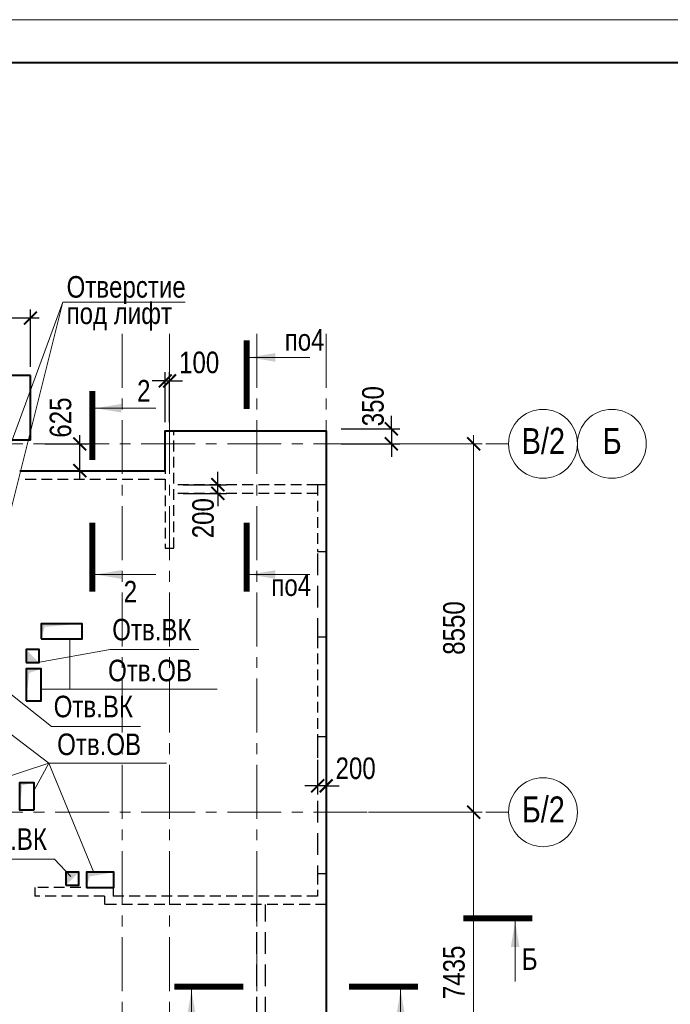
# Model space of a CAD drawing. Header units: inches. Extents: x -8638239 to -8523853, y 3840912 to 4564380.
# Tile 43 of 106: x -8564242 to -8549128, y 4109934 to 4132784. Entities that reach past the tile are written whole.
import ezdxf
from ezdxf.enums import TextEntityAlignment as Align

# ---------------------------------------------------------------- set-up
doc = ezdxf.new("R2010")
doc.units = ezdxf.units.IN
doc.header["$LTSCALE"] = 1000
doc.header["$MEASUREMENT"] = 0
doc.linetypes.add('CENTER', pattern=[2, 1.25, -0.25, 0.25, -0.25])
doc.linetypes.add('HIDDEN', pattern=[0.375, 0.25, -0.125])
for name, color, linetype, lineweight in [('СК-040-С(тены)', 12, 'HIDDEN', 25), ('СК-043-С-ПИЛОНЫ', 5, 'HIDDEN', 25), ('СК-050-П(литы перекрытия)', 3, 'Continuous', 40), ('СК-051-1-П-ОТВЕРСТИЯ ОВ ДУ', 5, 'Continuous', 40), ('СК-051-2-П-ОТВЕРСТИЯ ВК', 1, 'Continuous', 40), ('СК-052-П-БАЛКИ', 1, 'HIDDEN', 30), ('СК-100-О(си)', 7, 'CENTER', 15), ('СК-100-О(си)_имя', 7, 'CENTER', 15), ('СК-110-О-РАЗМЕРЫ', 7, 'Continuous', 15), ('СК-200-Р(амка)', 7, 'Continuous', 40), ('СК-210-Р-РАМКА ЛИНИИ ТОНКИЕ', 7, 'Continuous', 15), ('СК-300-Р(азмеры)', 7, 'Continuous', 20), ('СК-400-Т(екст)', 7, 'Continuous', 20), ('СК-451-1-Т-ОТВ ОВ ДУ', 5, 'Continuous', 20), ('СК-451-2-Т-ОТВ ВК', 1, 'Continuous', 20), ('СК-500-С(ечения)', 5, 'Continuous', 40)]:
    doc.layers.add(name, color=color, linetype=linetype, lineweight=lineweight)
doc.styles.add('ARIAL_annotative', font='arial.ttf', dxfattribs={"width": 0.8, "height": 2.5})
doc.styles.add('RUSS', font='arial.ttf', dxfattribs={"width": 0.8})
doc.dimstyles.new('100-200', dxfattribs={"dimscale": 0, "dimtxt": 500, "dimasz": 300, "dimexe": 200, "dimexo": 200, "dimgap": 200, "dimtad": 1, "dimdec": 0, "dimzin": 0, "dimdsep": 46, "dimtxsty": 'RUSS', "dimblk": 'ARCHTICK', "dimcen": 0.096, "dimdle": 200, "dimclrd": 7, "dimclre": 7, "dimclrt": 256, "dimadec": 0, "dimazin": 0, "dimtfac": 1, "dimtdec": 0, "dimtmove": 2, "dimatfit": 3, "dimldrblk": 'OBLIQUE', "dimfxl": 1, "dimtolj": 1, "dimtzin": 0, "dimarcsym": 0})

# ---------------------------------------------------------------- blocks, each defined once
blk = doc.blocks.new('_ArchTick')
at = {"color": 0, "linetype": 'ByBlock', "const_width": 0.15}
blk.add_lwpolyline([(-0.5, -0.5), (0.5, 0.5)], dxfattribs=at)
blk = doc.blocks.new('*D337')
at = {"layer": 'Defpoints', "color": 0, "transparency": 16777216}
for p in [(2391, 7435), (5035, 7435), (2391, 0)]:
    blk.add_point(p, dxfattribs=at)
at = {"layer": 'СК-300-Р(азмеры)', "color": 7, "lineweight": -2, "transparency": 16777216}
for p, q in [((5035, -200), (5035, 7635)), ((2591, 7435), (5235, 7435)), ((2591, 0), (5235, 0))]:
    blk.add_line(p, q, dxfattribs=at)
at = {"layer": 'СК-300-Р(азмеры)', "color": 7, "lineweight": -2, "transparency": 16777216, "xscale": 300, "yscale": 300, "zscale": 300}
for p, rotation in [((5035, 7435), 90), ((5035, 0), 270)]:
    blk.add_blockref('_ArchTick', p, dxfattribs=dict(at, rotation=rotation))
at = {"layer": 'СК-300-Р(азмеры)', "transparency": 16777216, "insert": (4580, 3718), "char_height": 500, "attachment_point": 5, "rotation": 90, "style": 'RUSS'}
blk.add_mtext('\\A1;7435', dxfattribs=at)
blk = doc.blocks.new('_Oblique')
at = {"color": 0, "linetype": 'ByBlock', "lineweight": -2}
blk.add_line((-0.5, -0.5), (0.5, 0.5), dxfattribs=at)
blk = doc.blocks.new('*D338')
at = {"layer": 'Defpoints', "color": 0, "transparency": 16777216}
for p in [(2391, 15985), (2391, 7435), (5035, 7435)]:
    blk.add_point(p, dxfattribs=at)
at = {"layer": 'СК-300-Р(азмеры)', "color": 7, "lineweight": -2, "transparency": 16777216}
for p, q in [((5035, 16185), (5035, 7235)), ((2591, 15985), (5235, 15985)), ((2591, 7435), (5235, 7435))]:
    blk.add_line(p, q, dxfattribs=at)
at = {"layer": 'СК-300-Р(азмеры)', "color": 7, "lineweight": -2, "transparency": 16777216, "xscale": 300, "yscale": 300, "zscale": 300}
for p, rotation in [((5035, 15985), 90), ((5035, 7435), 270)]:
    blk.add_blockref('_ArchTick', p, dxfattribs=dict(at, rotation=rotation))
at = {"layer": 'СК-300-Р(азмеры)', "transparency": 16777216, "insert": (4580, 11710), "char_height": 500, "attachment_point": 5, "rotation": 90, "style": 'RUSS'}
blk.add_mtext('\\A1;8550', dxfattribs=at)
blk = doc.blocks.new('Сечение')
at = {"layer": 'СК-500-С(ечения)', "linetype": 'Continuous', "lineweight": 15, "ltscale": 100}
blk.add_line((-200, -35), (-200, -735), dxfattribs=at)
at = {"layer": 'СК-500-С(ечения)', "linetype": 'Continuous', "ltscale": 100, "const_width": 70}
blk.add_lwpolyline([(-400, 0), (400, 0)], dxfattribs=at)
at = {"layer": 'СК-500-С(ечения)', "linetype": 'Continuous', "ltscale": 100}
blk.add_solid([(-200, -35), (-250, -335), (-150, -335)], dxfattribs=at)
blk = doc.blocks.new('*U563')
at = {"layer": 'СК-400-Т(екст)', "ltscale": 100, "yscale": 0.01, "zscale": 0.01, "rotation": 89.99999999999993}
for p, xscale in [((0, -4), -0.01), ((0, -19.29), 0.01)]:
    blk.add_blockref('Сечение', p, dxfattribs=dict(at, xscale=xscale))
at = {"layer": 'СК-500-С(ечения)', "color": 0, "ltscale": 100, "style": 'ARIAL_annotative', "width": 0.8}
blk.add_attdef('НОМЕР_СЕЧЕНИЯ_1_1(НОМЕР_ЛИСТА)', text='', height=2.5, rotation=180, dxfattribs=at).set_placement((6.74, -1.23), align=Align.RIGHT)
blk.add_attdef('НОМЕР_СЕЧЕНИЯ_2_1(НОМЕР_ЛИСТА)', text='', height=2.5, rotation=180, dxfattribs=at).set_placement((6.74, -21.32), align=Align.BOTTOM_LEFT)
blk = doc.blocks.new('A$Cc2edbf5f_19эт')
at = {"layer": 'СК-040-С(тены)'}
for p, q in [((41790, 16286), (41790, 13560)), ((41990, 16286), (41790, 16286)), ((41990, 13560), (41990, 16286)), ((41790, 13560), (41990, 13560)), ((45331, 6011), (45331, 5490)), ((45331, 6011), (45531, 6011)), ((45531, 6011), (45531, 5290)), ((40580, 5690), (38760, 5690)), ((38760, 5690), (38760, 5490)), ((40380, 5490), (38760, 5490)), ((40380, 5490), (40380, 5290)), ((40580, 5690), (40580, 5490)), ((45331, 5490), (40580, 5490)), ((45531, 5290), (40380, 5290))]:
    blk.add_line(p, q, dxfattribs=at)
at = {"layer": 'СК-043-С-ПИЛОНЫ'}
blk.add_lwpolyline([(45331, 15036), (45331, 13486), (45531, 13486), (45531, 15036), (45331, 15036)], dxfattribs=at)
blk.add_lwpolyline([(45330, 11496), (45330, 9196), (45530, 9196), (45531, 11496)], close=True, dxfattribs=at)
blk = doc.blocks.new('*U134')
at = {"layer": 'СК-400-Т(екст)', "ltscale": 100, "yscale": 0.01, "zscale": 0.01}
for p, xscale, rotation in [((0, -4), -0.01, 90.00006149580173), ((0, -24.29), 0.01, 90.0000614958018)]:
    blk.add_blockref('Сечение', p, dxfattribs=dict(at, xscale=xscale, rotation=rotation))
at = {"layer": 'СК-500-С(ечения)', "color": 0, "ltscale": 100, "style": 'ARIAL_annotative', "text_generation_flag": 2, "width": 0.8}
blk.add_attdef('НОМЕР_СЕЧЕНИЯ_1_1(НОМЕР_ЛИСТА)', text='', height=2.5, rotation=90.0001, dxfattribs=at).set_placement((6.74, -1.23), align=Align.RIGHT)
blk.add_attdef('НОМЕР_СЕЧЕНИЯ_2_1(НОМЕР_ЛИСТА)', text='', height=2.5, rotation=90.0001, dxfattribs=at).set_placement((7.48, -27.07), align=Align.BOTTOM_LEFT)
blk = doc.blocks.new('*U78')
at = {"layer": 'СК-400-Т(екст)', "ltscale": 100, "yscale": 0.01, "zscale": 0.01, "rotation": 89.99999999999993}
for p, xscale in [((0, -4), -0.01), ((0, -25.19), 0.01)]:
    blk.add_blockref('Сечение', p, dxfattribs=dict(at, xscale=xscale))
at = {"layer": 'СК-500-С(ечения)', "color": 0, "ltscale": 100, "style": 'ARIAL_annotative', "width": 0.8}
blk.add_attdef('НОМЕР_СЕЧЕНИЯ_1_1(НОМЕР_ЛИСТА)', text='', height=2.5, rotation=180, dxfattribs=at).set_placement((6.74, -1.23), align=Align.RIGHT)
blk.add_attdef('НОМЕР_СЕЧЕНИЯ_2_1(НОМЕР_ЛИСТА)', text='', height=2.5, rotation=180, dxfattribs=at).set_placement((6.74, -27.23), align=Align.BOTTOM_LEFT)
blk = doc.blocks.new('*D118')
at = {"layer": 'Defpoints', "color": 0, "transparency": 16777216}
for p in [(-8560642, 4121992), (-8559640, 4121992), (-8560642, 4121792)]:
    blk.add_point(p, dxfattribs=at)
at = {"layer": 'СК-110-О-РАЗМЕРЫ', "color": 7, "lineweight": -2, "transparency": 16777216}
for p, q in [((-8559640, 4121992), (-8559640, 4122292)), ((-8560442, 4121992), (-8559440, 4121992)), ((-8559640, 4121792), (-8559640, 4121992)), ((-8560442, 4121792), (-8559440, 4121792)), ((-8559640, 4121792), (-8559640, 4121492))]:
    blk.add_line(p, q, dxfattribs=at)
at = {"layer": 'СК-110-О-РАЗМЕРЫ', "color": 7, "lineweight": -2, "transparency": 16777216, "xscale": 300, "yscale": 300, "zscale": 300}
for p, rotation in [((-8559640, 4121992), 270), ((-8559640, 4121792), 90)]:
    blk.add_blockref('_ArchTick', p, dxfattribs=dict(at, rotation=rotation))
at = {"layer": 'СК-110-О-РАЗМЕРЫ', "transparency": 16777216, "insert": (-8559979, 4121215), "char_height": 500, "attachment_point": 5, "rotation": 90, "style": 'RUSS'}
blk.add_mtext('\\A1;200', dxfattribs=at)
blk = doc.blocks.new('*U158')
at = {"layer": 'СК-400-Т(екст)', "ltscale": 100, "xscale": -0.01, "yscale": 0.01, "zscale": 0.01, "rotation": 89.99999999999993}
blk.add_blockref('Сечение', (0, -4), dxfattribs=at)
at = {"layer": 'СК-500-С(ечения)', "color": 0, "ltscale": 100, "style": 'ARIAL_annotative', "text_generation_flag": 2, "width": 0.8}
blk.add_attdef('НОМЕР_СЕЧЕНИЯ_1_1(НОМЕР_ЛИСТА)', text='', height=2.5, rotation=90, dxfattribs=at).set_placement((6.74, -1.23), align=Align.RIGHT)
blk.add_attdef('НОМЕР_СЕЧЕНИЯ_2_1(НОМЕР_ЛИСТА)', text='', height=2.5, rotation=90, dxfattribs=at).set_placement((7.48, -262.62), align=Align.BOTTOM_LEFT)
blk = doc.blocks.new('*D164')
at = {"layer": 'Defpoints', "color": 0, "transparency": 16777216}
for p in [(-8557322, 4115804), (-8557122, 4115804), (-8557322, 4115004)]:
    blk.add_point(p, dxfattribs=at)
at = {"layer": 'СК-110-О-РАЗМЕРЫ', "color": 7, "lineweight": -2, "transparency": 16777216}
for p, q in [((-8557322, 4115604), (-8557322, 4114804)), ((-8557122, 4115604), (-8557122, 4114804)), ((-8557322, 4115004), (-8557622, 4115004)), ((-8557122, 4115004), (-8557322, 4115004)), ((-8557122, 4115004), (-8556822, 4115004))]:
    blk.add_line(p, q, dxfattribs=at)
at = {"layer": 'СК-110-О-РАЗМЕРЫ', "color": 7, "lineweight": -2, "transparency": 16777216, "xscale": 300, "yscale": 300, "zscale": 300}
blk.add_blockref('_ArchTick', (-8557322, 4115004), dxfattribs=at)
at = {"layer": 'СК-110-О-РАЗМЕРЫ', "color": 7, "lineweight": -2, "transparency": 16777216, "xscale": 300, "yscale": 300, "zscale": 300, "rotation": 180}
blk.add_blockref('_ArchTick', (-8557122, 4115004), dxfattribs=at)
at = {"layer": 'СК-110-О-РАЗМЕРЫ', "transparency": 16777216, "insert": (-8556438, 4115408), "char_height": 500, "attachment_point": 5, "style": 'RUSS'}
blk.add_mtext('\\A1;200', dxfattribs=at)
blk = doc.blocks.new('*D605')
at = {"layer": 'Defpoints', "color": 0, "transparency": 16777216}
for p in [(-8566152, 4125859), (-8566152, 4124527), (-8563992, 4124527)]:
    blk.add_point(p, dxfattribs=at)
at = {"layer": 'СК-110-О-РАЗМЕРЫ', "color": 7, "lineweight": -2, "transparency": 16777216}
for p, q in [((-8566152, 4124727), (-8566152, 4126059)), ((-8563992, 4124727), (-8563992, 4126059)), ((-8563792, 4125859), (-8566352, 4125859))]:
    blk.add_line(p, q, dxfattribs=at)
at = {"layer": 'СК-110-О-РАЗМЕРЫ', "color": 7, "lineweight": -2, "transparency": 16777216, "xscale": 300, "yscale": 300, "zscale": 300, "rotation": 180}
blk.add_blockref('_ArchTick', (-8566152, 4125859), dxfattribs=at)
at = {"layer": 'СК-110-О-РАЗМЕРЫ', "color": 7, "lineweight": -2, "transparency": 16777216, "xscale": 300, "yscale": 300, "zscale": 300}
blk.add_blockref('_ArchTick', (-8563992, 4125859), dxfattribs=at)
at = {"layer": 'СК-110-О-РАЗМЕРЫ', "transparency": 16777216, "insert": (-8565072, 4126314), "char_height": 500, "attachment_point": 5, "style": 'RUSS'}
blk.add_mtext('\\A1;2160', dxfattribs=at)
blk = doc.blocks.new('*D606')
at = {"layer": 'Defpoints', "color": 0, "transparency": 16777216}
for p in [(-8563856, 4122941), (-8562846, 4122941), (-8563856, 4122317)]:
    blk.add_point(p, dxfattribs=at)
at = {"layer": 'СК-110-О-РАЗМЕРЫ', "color": 7, "lineweight": -2, "transparency": 16777216}
for p, q in [((-8562846, 4122117), (-8562846, 4123141)), ((-8563656, 4122941), (-8562646, 4122941)), ((-8563656, 4122317), (-8562646, 4122317))]:
    blk.add_line(p, q, dxfattribs=at)
at = {"layer": 'СК-110-О-РАЗМЕРЫ', "color": 7, "lineweight": -2, "transparency": 16777216, "xscale": 300, "yscale": 300, "zscale": 300}
for p, rotation in [((-8562846, 4122941), 90), ((-8562846, 4122317), 270)]:
    blk.add_blockref('_ArchTick', p, dxfattribs=dict(at, rotation=rotation))
at = {"layer": 'СК-110-О-РАЗМЕРЫ', "transparency": 16777216, "insert": (-8563291, 4123550), "char_height": 500, "attachment_point": 5, "rotation": 90, "style": 'RUSS'}
blk.add_mtext('\\A1;625', dxfattribs=at)
blk = doc.blocks.new('*D565')
at = {"layer": 'Defpoints', "color": 0, "transparency": 16777216}
for p in [(-8556972, 4123291), (-8556972, 4122941), (-8555608, 4122941)]:
    blk.add_point(p, dxfattribs=at)
at = {"layer": 'СК-110-О-РАЗМЕРЫ', "color": 7, "lineweight": -2, "transparency": 16777216}
for p, q in [((-8555608, 4123291), (-8555608, 4123591)), ((-8556772, 4123291), (-8555408, 4123291)), ((-8555608, 4123291), (-8555608, 4122941)), ((-8556772, 4122941), (-8555408, 4122941)), ((-8555608, 4122941), (-8555608, 4122641))]:
    blk.add_line(p, q, dxfattribs=at)
at = {"layer": 'СК-110-О-РАЗМЕРЫ', "color": 7, "lineweight": -2, "transparency": 16777216, "xscale": 300, "yscale": 300, "zscale": 300}
for p, rotation in [((-8555608, 4123291), 270), ((-8555608, 4122941), 90)]:
    blk.add_blockref('_ArchTick', p, dxfattribs=dict(at, rotation=rotation))
at = {"layer": 'СК-110-О-РАЗМЕРЫ', "transparency": 16777216, "insert": (-8556033, 4123815), "char_height": 500, "attachment_point": 5, "rotation": 90, "style": 'RUSS'}
blk.add_mtext('\\A1;350', dxfattribs=at)
blk = doc.blocks.new('*D610')
at = {"layer": 'Defpoints', "color": 0, "transparency": 16777216}
for p in [(-8560762, 4124402), (-8560862, 4123243), (-8560762, 4123243)]:
    blk.add_point(p, dxfattribs=at)
at = {"layer": 'СК-110-О-РАЗМЕРЫ', "color": 7, "lineweight": -2, "transparency": 16777216}
for p, q in [((-8560862, 4123443), (-8560862, 4124602)), ((-8560762, 4123443), (-8560762, 4124602)), ((-8560862, 4124402), (-8561162, 4124402)), ((-8560862, 4124402), (-8560762, 4124402)), ((-8560762, 4124402), (-8560462, 4124402))]:
    blk.add_line(p, q, dxfattribs=at)
at = {"layer": 'СК-110-О-РАЗМЕРЫ', "color": 7, "lineweight": -2, "transparency": 16777216, "xscale": 300, "yscale": 300, "zscale": 300}
blk.add_blockref('_ArchTick', (-8560862, 4124402), dxfattribs=at)
at = {"layer": 'СК-110-О-РАЗМЕРЫ', "color": 7, "lineweight": -2, "transparency": 16777216, "xscale": 300, "yscale": 300, "zscale": 300, "rotation": 180}
blk.add_blockref('_ArchTick', (-8560762, 4124402), dxfattribs=at)
at = {"layer": 'СК-110-О-РАЗМЕРЫ', "transparency": 16777216, "insert": (-8560073, 4124827), "char_height": 500, "attachment_point": 5, "style": 'RUSS'}
blk.add_mtext('\\A1;100', dxfattribs=at)
blk = doc.blocks.new('оси')
at = {"layer": 'СК-100-О(си)'}
for p, q in [((-3130, 18534.9), (-3130, -6395.3)), ((-2030, 18534.9), (-2030, -6395.3)), ((0, 18534.9), (0, -7257.5)), ((1610, 18534.9), (1610, -7257.5)), ((-46685.3, 15985), (5846.2, 15985)), ((-46685.3, 7435), (5846.2, 7435))]:
    blk.add_line(p, q, dxfattribs=at)
at = {"layer": 'СК-100-О(си)', "linetype": 'Continuous'}
for centre in [(6646.2, 15985), (8246.2, 15985), (6646.2, 7435)]:
    blk.add_circle(centre, 800, dxfattribs=at)
at = {"layer": 'СК-100-О(си)_имя', "style": 'RUSS', "width": 0.8}
for s, p in [('В/2', (6654, 16050.7)), ('Б', (8254, 16050.7)), ('Б/2', (6654, 7500.7))]:
    blk.add_text(s, height=600, dxfattribs=at).set_placement(p, align=Align.MIDDLE_CENTER)
at = {"layer": 'СК-300-Р(азмеры)'}
for p1, angle, picture, middle in [((2391.1, 15985), 270, '*D338', (4580.2, 11710)), ((2391.1, 0), 90, '*D337', (4580, 3717.5))]:
    dim = blk.add_linear_dim(base=(5035.5, 7435), p1=p1, p2=(2391.1, 7435), angle=angle, dimstyle='100-200', override={"dimscale": 1}, dxfattribs=at)
    dim.commit()
    dim.dimension.update_dxf_attribs({"geometry": picture, "text_midpoint": middle})
blk = doc.blocks.new('A$C858fb3ef')
at = {"layer": 'СК-300-Р(азмеры)'}
blk.add_blockref('оси', (0, 0), dxfattribs=at)
blk = doc.blocks.new('A$C573b34c5')
blk.add_blockref('A$C858fb3ef', (0, 0))

msp = doc.modelspace()

# ---------------------------------------------------------------- linework, layer by layer
at = {"layer": 'СК-050-П(литы перекрытия)'}
for p, q in [((-8563992.1, 4124527), (-8573712.1, 4124527)), ((-8563992.1, 4123026.7), (-8563992.1, 4124527)), ((-8563992.1, 4123026.7), (-8564527.1, 4123026.7))]:
    msp.add_line(p, q, dxfattribs=at)
msp.add_lwpolyline([(-8564242.1, 4122316.8), (-8560861.6, 4122316.8), (-8560861.6, 4123242.5), (-8557121.5, 4123242.5), (-8557121.5, 4106757.2), (-8566191.9, 4106757.2)], dxfattribs=at)
at = {"layer": 'СК-051-1-П-ОТВЕРСТИЯ ОВ ДУ'}
for points in [[(-8563742.1, 4118416.9), (-8562792, 4118416.9), (-8562792, 4118766.9), (-8563742.1, 4118766.9)], [(-8564092, 4116976.9), (-8563742.1, 4116976.9), (-8563742.1, 4117716.9), (-8564092, 4117716.9)], [(-8563912.1, 4114441.8), (-8564242, 4114441.8), (-8564242, 4115081.9), (-8563912.1, 4115081.9)], [(-8562691.9, 4112646.9), (-8562051.9, 4112646.9), (-8562051.9, 4112996.8), (-8562691.9, 4112996.8)]]:
    msp.add_lwpolyline(points, close=True, dxfattribs=at)
for points in [[(-8563742.1, 4118416.9), (-8563742.1, 4118766.9), (-8563659.5, 4118693.4), (-8562792, 4118766.9)], [(-8564092, 4116976.9), (-8564092, 4117716.9), (-8564018.3, 4117625.8), (-8563742.1, 4117716.9)], [(-8564242, 4114441.9), (-8564242.1, 4115081.9), (-8564183.6, 4115014.4), (-8563912.1, 4115081.9)], [(-8562691.9, 4112646.9), (-8562691.9, 4112996.8), (-8562614.9, 4112900.5), (-8562051.9, 4112996.8)]]:
    msp.add_solid(points, dxfattribs=at)
at = {"layer": 'СК-051-2-П-ОТВЕРСТИЯ ВК'}
for points in [[(-8564092, 4117866.9), (-8563792, 4117866.9), (-8563792, 4118166.9), (-8564092, 4118166.9)], [(-8563167.1, 4112696.8), (-8562867.1, 4112696.8), (-8562867.1, 4112996.8), (-8563167.1, 4112996.8)]]:
    msp.add_lwpolyline(points, close=True, dxfattribs=at)
for points in [[(-8564092, 4117866.9), (-8563792, 4117866.9), (-8564092, 4118166.9)], [(-8563167.1, 4112696.8), (-8562867.1, 4112996.8), (-8563167.1, 4112996.8)]]:
    msp.add_solid(points, dxfattribs=at)
at = {"layer": 'СК-052-П-БАЛКИ'}
for p, q in [((-8560861.8, 4122116.8), (-8564242.1, 4122116.8)), ((-8557321.5, 4121992.2), (-8560642.1, 4121992.2)), ((-8557321.5, 4121792.2), (-8560642.1, 4121792.2))]:
    msp.add_line(p, q, dxfattribs=at)
at = {"layer": 'СК-052-П-БАЛКИ', "ltscale": 2}
for p, q in [((-8557321.5, 4120392.2), (-8557321.5, 4118452.2)), ((-8557322, 4116152.1), (-8557321.6, 4112967.3)), ((-8558731.9, 4108107), (-8558732, 4112246.8)), ((-8558531.9, 4108107), (-8558532, 4112246.7))]:
    msp.add_line(p, q, dxfattribs=at)
at = {"layer": 'СК-110-О-РАЗМЕРЫ'}
msp.add_line((-8563242.8, 4126230.2), (-8564668, 4120531.5), dxfattribs=at)
at = {"layer": 'СК-200-Р(амка)'}
msp.add_line((-8529183.8, 4131784.4), (-8608183.8, 4131784.4), dxfattribs=at)
at = {"layer": 'СК-210-Р-РАМКА ЛИНИИ ТОНКИЕ'}
msp.add_line((-8612183.8, 4132784.4), (-8528183.8, 4132784.4), dxfattribs=at)
at = {"layer": 'СК-400-Т(екст)', "color": 7}
msp.add_lwpolyline([(-8560396.2, 4126230.2), (-8563242.8, 4126230.2), (-8564611, 4122498.1)], dxfattribs=at)
at = {"layer": 'СК-451-1-Т-ОТВ ОВ ДУ', "lineweight": 13}
for p, q in [((-8563077.2, 4118416.9), (-8563077.2, 4117243.7)), ((-8563567.4, 4115530.4), (-8565609.5, 4117081.9)), ((-8563742.1, 4117243.7), (-8559652, 4117243.7)), ((-8563567.4, 4115530.4), (-8566950.5, 4114424.1)), ((-8563567.4, 4115530.4), (-8563912.1, 4114885.2)), ((-8563567.4, 4115530.4), (-8560834.8, 4115530.4)), ((-8563567.4, 4115530.4), (-8562522.2, 4112989.2))]:
    msp.add_line(p, q, dxfattribs=at)
at = {"layer": 'СК-451-2-Т-ОТВ ВК', "lineweight": 15}
for p, q in [((-8562143.8, 4118166.8), (-8563864.7, 4117860.5)), ((-8562143.8, 4118166.8), (-8560078.2, 4118166.8)), ((-8563503.9, 4116382.6), (-8564718.8, 4117336.9)), ((-8563503.9, 4116382.6), (-8561438.4, 4116382.6)), ((-8565502.3, 4113305.5), (-8563436.7, 4113305.5)), ((-8563436.7, 4113305.5), (-8563050.8, 4112902))]:
    msp.add_line(p, q, dxfattribs=at)

# ---------------------------------------------------------------- block references
at = {"layer": 'СК-050-П(литы перекрытия)'}
msp.add_blockref('A$Cc2edbf5f_19эт', (-8602652.1, 4106956.7), dxfattribs=at)
at = {"layer": 'СК-300-Р(азмеры)'}
msp.add_blockref('A$C573b34c5', (-8558731.8, 4106956.4), dxfattribs=at)
at = {"layer": 'СК-500-С(ечения)'}
ref = msp.add_blockref('*U78', (-8558970.8, 4119508.7), dxfattribs=dict(at, xscale=-200, yscale=200, zscale=200, rotation=180))
ref.add_attrib('НОМЕР_СЕЧЕНИЯ_2_1(НОМЕР_ЛИСТА)', 'по4', dxfattribs={"color": 0, "ltscale": 100, "height": 500, "style": 'ARIAL_annotative', "width": 0.8}).set_placement((-8557622.8, 4124954), align=Align.BOTTOM_CENTER)
ref.add_attrib('НОМЕР_СЕЧЕНИЯ_1_1(НОМЕР_ЛИСТА)', 'по4', dxfattribs={"color": 0, "ltscale": 100, "height": 500, "style": 'ARIAL_annotative', "width": 0.8}).set_placement((-8557933.6, 4119260.8), align=Align.BOTTOM_CENTER)
ref = msp.add_blockref('*U563', (-8562552.1, 4119508.7), dxfattribs=dict(at, xscale=-200, yscale=200, zscale=200, rotation=180))
ref.add_attrib('НОМЕР_СЕЧЕНИЯ_2_1(НОМЕР_ЛИСТА)', '2', dxfattribs={"color": 0, "ltscale": 100, "height": 500, "style": 'ARIAL_annotative', "width": 0.8}).set_placement((-8561204.2, 4123772.6), align=Align.BOTTOM_RIGHT)
ref.add_attrib('НОМЕР_СЕЧЕНИЯ_1_1(НОМЕР_ЛИСТА)', '2', dxfattribs={"color": 0, "ltscale": 100, "height": 500, "style": 'ARIAL_annotative', "width": 0.8}).set_placement((-8561515, 4119260.8), align=Align.RIGHT)
at = {"layer": 'СК-500-С(ечения)', "color": 1}
ref = msp.add_blockref('*U158', (-8552332.9, 4111930.9), dxfattribs=dict(at, xscale=200, yscale=200, zscale=200, rotation=269.9999385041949))
ref.add_attrib('НОМЕР_СЕЧЕНИЯ_1_1(НОМЕР_ЛИСТА)', 'Б', dxfattribs={"color": 0, "ltscale": 100, "height": 500, "style": 'ARIAL_annotative', "width": 0.8}).set_placement((-8552578.2, 4110583), align=Align.BOTTOM_LEFT)
at = {"layer": 'СК-500-С(ечения)'}
ref = msp.add_blockref('*U134', (-8554992.3, 4110342.6), dxfattribs=dict(at, xscale=200, yscale=200, zscale=200, rotation=269.9999385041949))
ref.add_attrib('НОМЕР_СЕЧЕНИЯ_2_1(НОМЕР_ЛИСТА)', '4', dxfattribs={"color": 0, "ltscale": 100, "height": 500, "rotation": 0.00006, "style": 'ARIAL_annotative', "width": 0.8}).set_placement((-8560405.5, 4108846.7), align=Align.BOTTOM_RIGHT)
ref.add_attrib('НОМЕР_СЕЧЕНИЯ_1_1(НОМЕР_ЛИСТА)', '4', dxfattribs={"color": 0, "ltscale": 100, "height": 500, "rotation": 0.00006, "style": 'ARIAL_annotative', "width": 0.8}).set_placement((-8555237.6, 4108994.7), align=Align.BOTTOM_LEFT)

# ---------------------------------------------------------------- texts
at = {"layer": 'СК-400-Т(екст)', "color": 7, "style": 'RUSS', "width": 0.8}
for s, p in [('Отверстие', (-8563152.2, 4126334.1)), ('под лифт', (-8563152.2, 4125722))]:
    msp.add_text(s, height=500, dxfattribs=at).set_placement(p)
at = {"layer": 'СК-451-1-Т-ОТВ ОВ ДУ', "lineweight": 13, "style": 'RUSS', "width": 0.8}
for p in [(-8562188.6, 4117431), (-8563371.3, 4115717.6)]:
    msp.add_text('Отв.ОВ', height=500, dxfattribs=at).set_placement(p)
at = {"layer": 'СК-451-2-Т-ОТВ ВК', "lineweight": 15, "style": 'RUSS', "width": 0.8}
for p in [(-8562092, 4118379.5), (-8563452.2, 4116595.3), (-8565450.5, 4113518.2)]:
    msp.add_text('Отв.ВК', height=500, dxfattribs=at).set_placement(p)

# ---------------------------------------------------------------- dimensions: what is measured, and where the dimension line sits
at = {"layer": 'СК-110-О-РАЗМЕРЫ'}
dim = msp.add_linear_dim(base=(-8566151.8, 4125858.6), p1=(-8563992.1, 4124527), p2=(-8566151.8, 4124527), dimstyle='100-200', override={"dimscale": 1}, dxfattribs=at)
dim.commit()
dim.dimension.update_dxf_attribs({"geometry": '*D605', "text_midpoint": (-8565072, 4126313.9)})
for base, p1, p2, picture, middle in [((-8560761.8, 4124402.3), (-8560861.8, 4123242.5), (-8560761.8, 4123242.5), '*D610', (-8560073.2, 4124827)), ((-8557322, 4115004), (-8557121.8, 4115804), (-8557322, 4115804), '*D164', (-8556438.2, 4115407.8))]:
    dim = msp.add_linear_dim(base=base, p1=p1, p2=p2, dimstyle='100-200', override={"dimscale": 1}, dxfattribs=at)
    dim.commit()
    dim.dimension.update_dxf_attribs({"geometry": picture, "text_midpoint": middle, "dimtype": 160})
for base, p1, p2, picture, middle in [((-8555608.4, 4122941.4), (-8556971.7, 4123291.3), (-8556971.7, 4122941.4), '*D565', (-8556033.2, 4123814.8)), ((-8562845.9, 4122941.4), (-8563855.5, 4122316.8), (-8563855.5, 4122941.4), '*D606', (-8563290.9, 4123550.5)), ((-8559640.1, 4121992.2), (-8560642.1, 4121792.2), (-8560642.1, 4121992.2), '*D118', (-8559979.3, 4121215.4))]:
    dim = msp.add_linear_dim(base=base, p1=p1, p2=p2, angle=90, dimstyle='100-200', override={"dimscale": 1}, dxfattribs=at)
    dim.commit()
    dim.dimension.update_dxf_attribs({"geometry": picture, "text_midpoint": middle, "dimtype": 160})

doc.saveas('drawing.dxf')
